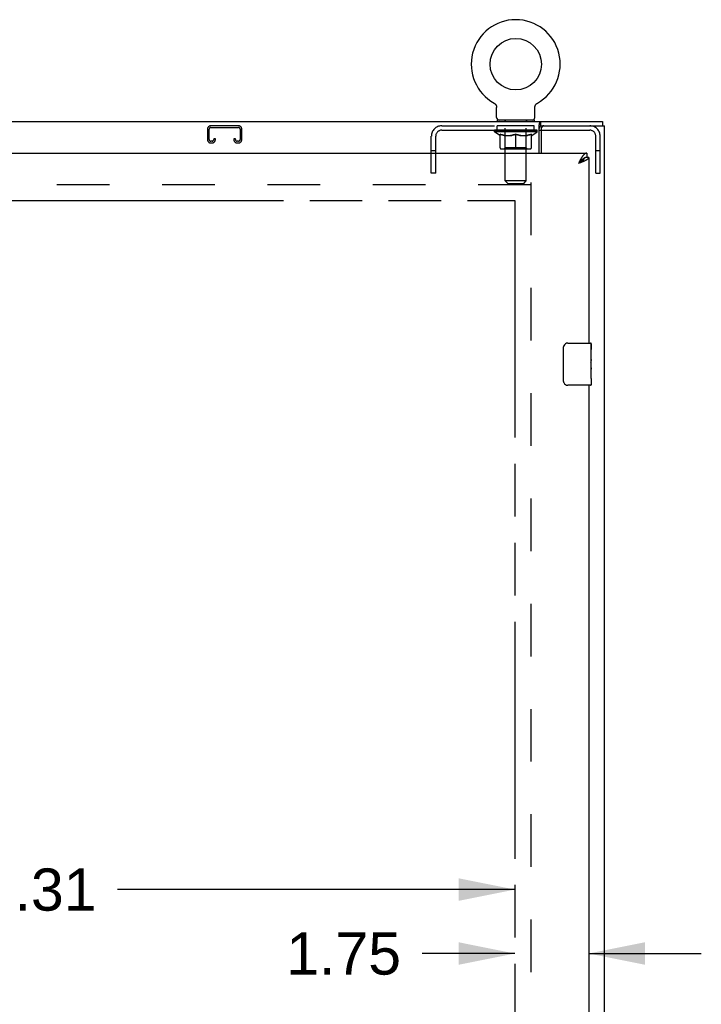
# Model space of a CAD drawing. Header units: inches. Extents: x 0 to 227, y 0 to 147.
# Tile 12 of 21: x 88 to 105, y 88 to 111. Entities that reach past the tile are written whole.
import ezdxf

# ---------------------------------------------------------------- set-up
doc = ezdxf.new("R2010")
doc.units = ezdxf.units.IN
doc.header["$LTSCALE"] = 12.466667
doc.header["$MEASUREMENT"] = 0
doc.linetypes.add('HIDDEN', pattern=[0.2, 0.1, -0.1])
doc.linetypes.add('PHANTOM', pattern=[0.8, 0.45, -0.05, 0.1, -0.05, 0.1, -0.05])
doc.layers.get('0').update_dxf_attribs({"linetype": 'CONTINUOUS'})
for name, color, linetype in [('02___PRT_ALL_AXES', 7, 'CONTINUOUS'), ('AVAILABLE_DOOR_SPACE', 7, 'CONTINUOUS'), ('DEFAULT_2', 8, 'HIDDEN'), ('DIMENSIONS', 7, 'CONTINUOUS')]:
    doc.layers.add(name, color=color, linetype=linetype)
doc.styles.get("Standard").update_dxf_attribs({"font": 'arial.ttf'})
doc.dimstyles.new('DIMSTYLE_1', dxfattribs={"dimtxt": 1, "dimasz": 1.333333, "dimexe": 0.09, "dimexo": 0.07, "dimgap": 0.0375, "dimtad": 0, "dimtih": 1, "dimtoh": 1, "dimzin": 4, "dimdsep": 46, "dimtxsty": 'Standard', "dimblk": '_FILLED', "dimblk1": '_FILLED', "dimblk2": '_FILLED', "dimcen": 0.09, "dimazin": 1, "dimtfac": 1, "dimtdec": 3, "dimtofl": 0, "dimtmove": 0, "dimatfit": 3, "dimldrblk": '_FILLED', "dimfxl": 0, "dimtolj": 1, "dimtzin": 4, "dimarcsym": 0})

# ---------------------------------------------------------------- blocks, each defined once
blk = doc.blocks.new('_FILLED')
at = {"color": 0, "linetype": 'ByBlock'}
blk.add_solid([(0, 0), (-1, 0.2), (-1, -0.2)], dxfattribs=at)
blk = doc.blocks.new('*D6')
at = {"layer": 'DIMENSIONS', "color": 2, "linetype": 'Continuous'}
for p, q in [((100.192, 89.177), (97.997, 89.177)), ((101.942, 89.177), (104.609, 89.177))]:
    blk.add_line(p, q, dxfattribs=at)
at = {"layer": 'DIMENSIONS', "color": 2, "linetype": 'Continuous', "xscale": 1.3333333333, "yscale": 1.3333333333, "zscale": 1.3333333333}
blk.add_blockref('_FILLED', (100.192, 89.177), dxfattribs=at)
at = {"layer": 'DIMENSIONS', "color": 2, "linetype": 'Continuous', "xscale": 1.3333333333, "yscale": 1.3333333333, "zscale": 1.3333333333, "rotation": 180}
blk.add_blockref('_FILLED', (101.942, 89.177), dxfattribs=at)
at = {"layer": 'DIMENSIONS', "color": 2, "linetype": 'Continuous', "insert": (97.497, 89.677), "char_height": 1, "width": 2.71747, "attachment_point": 3, "line_spacing_factor": 0.9}
blk.add_mtext('1.75', dxfattribs=at)
blk = doc.blocks.new('*D7')
at = {"layer": 'DIMENSIONS', "color": 2, "linetype": 'Continuous'}
for p, q in [((76.88, 90.691), (86.289, 90.691)), ((100.192, 90.691), (90.783, 90.691))]:
    blk.add_line(p, q, dxfattribs=at)
at = {"layer": 'DIMENSIONS', "color": 2, "linetype": 'Continuous', "xscale": 1.3333333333, "yscale": 1.3333333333, "zscale": 1.3333333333, "rotation": 180}
blk.add_blockref('_FILLED', (76.88, 90.691), dxfattribs=at)
at = {"layer": 'DIMENSIONS', "color": 2, "linetype": 'Continuous', "xscale": 1.3333333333, "yscale": 1.3333333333, "zscale": 1.3333333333}
blk.add_blockref('_FILLED', (100.192, 90.691), dxfattribs=at)
at = {"layer": 'DIMENSIONS', "color": 2, "linetype": 'Continuous', "insert": (88.536, 91.191), "char_height": 1, "width": 3.49442, "attachment_point": 2, "line_spacing_factor": 0.9}
blk.add_mtext('23.31', dxfattribs=at)

msp = doc.modelspace()

# ---------------------------------------------------------------- linework, layer by layer
at = {"color": 7, "linetype": 'Continuous'}
for p, q in [((99.698, 109.316), (99.698, 109.316)), ((99.698, 109.316), (99.701, 109.314)), ((99.701, 109.314), (99.703, 109.312)), ((99.703, 109.312), (99.705, 109.311)), ((99.705, 109.311), (99.709, 109.308)), ((99.709, 109.308), (99.712, 109.306)), ((99.712, 109.306), (99.716, 109.303)), ((99.716, 109.303), (99.719, 109.3)), ((99.719, 109.3), (99.722, 109.297)), ((99.722, 109.297), (99.726, 109.294)), ((99.726, 109.294), (99.729, 109.291)), ((99.729, 109.291), (99.732, 109.288)), ((99.732, 109.288), (99.734, 109.284)), ((99.734, 109.284), (99.737, 109.281)), ((99.737, 109.281), (99.74, 109.277)), ((99.74, 109.277), (99.742, 109.273)), ((99.742, 109.273), (99.744, 109.269)), ((99.744, 109.269), (99.747, 109.266)), ((99.747, 109.266), (99.749, 109.262)), ((99.749, 109.262), (99.75, 109.258)), ((99.75, 109.258), (99.752, 109.254)), ((99.752, 109.254), (99.754, 109.249)), ((99.754, 109.249), (99.755, 109.245)), ((99.755, 109.245), (99.757, 109.241)), ((99.757, 109.241), (99.758, 109.237)), ((99.759, 109.232), (99.759, 109.228)), ((99.761, 109.21), (99.761, 109.207)), ((99.761, 108.971), (99.761, 109.207)), ((100.665, 109.207), (100.665, 109.21)), ((100.665, 108.971), (100.665, 109.207)), ((100.666, 109.219), (100.667, 109.224)), ((100.668, 109.232), (100.669, 109.237)), ((100.669, 109.237), (100.67, 109.241)), ((100.67, 109.241), (100.671, 109.245)), ((100.671, 109.245), (100.673, 109.249)), ((100.673, 109.249), (100.675, 109.254)), ((100.675, 109.254), (100.676, 109.258)), ((100.676, 109.258), (100.678, 109.262)), ((100.678, 109.262), (100.68, 109.266)), ((100.68, 109.266), (100.682, 109.269)), ((100.682, 109.269), (100.685, 109.273)), ((100.685, 109.273), (100.687, 109.277)), ((100.687, 109.277), (100.69, 109.281)), ((100.69, 109.281), (100.692, 109.284)), ((100.692, 109.284), (100.695, 109.288)), ((100.695, 109.288), (100.698, 109.291)), ((100.698, 109.291), (100.701, 109.294)), ((100.701, 109.294), (100.704, 109.297)), ((100.704, 109.297), (100.708, 109.3)), ((100.707, 109.3), (100.711, 109.303)), ((100.711, 109.303), (100.714, 109.306)), ((100.714, 109.306), (100.718, 109.308)), ((100.718, 109.308), (100.722, 109.311)), ((100.722, 109.311), (100.723, 109.312)), ((100.722, 109.311), (100.723, 109.312)), ((100.723, 109.312), (100.726, 109.314)), ((100.726, 109.314), (100.729, 109.316)), ((100.729, 109.316), (100.729, 109.316)), ((42.369, 108.881), (102.265, 108.881)), ((99.776, 108.911), (99.776, 108.881)), ((100.651, 108.911), (99.776, 108.911)), ((100.651, 108.911), (100.651, 108.881)), ((100.81, 108.777), (100.81, 108.881)), ((102.265, 108.881), (102.265, 108.777)), ((100.765, 108.131), (100.765, 108.784)), ((100.765, 108.673), (100.818, 108.673)), ((101.838, 108.011), (101.836, 108.01)), ((101.9, 108.131), (101.9, 108.027)), ((101.942, 108.027), (101.9, 108.027)), ((101.712, 107.902), (101.696, 107.884)), ((101.704, 107.889), (101.696, 107.884)), ((101.717, 107.897), (101.704, 107.889)), ((101.722, 107.913), (101.712, 107.902)), ((101.725, 107.903), (101.717, 107.897)), ((101.729, 107.92), (101.722, 107.913)), ((101.733, 107.908), (101.725, 107.903)), ((101.735, 107.927), (101.729, 107.92)), ((101.741, 107.913), (101.733, 107.908)), ((101.347, 102.731), (101.347, 103.531)), ((101.447, 103.631), (101.987, 103.631)), ((102.002, 103.616), (102.002, 103.477)), ((102.002, 103.246), (102.002, 103.215)), ((102.002, 103.049), (102.002, 103.016)), ((101.987, 102.631), (101.447, 102.631)), ((102.002, 102.791), (102.002, 102.646))]:
    msp.add_line(p, q, dxfattribs=at)
at = {"color": 3, "linetype": 'Continuous'}
for p, q in [((100.81, 108.777), (102.317, 108.777)), ((100.818, 108.714), (100.818, 108.131)), ((102.317, 48.985), (102.317, 108.777)), ((73.297, 108.131), (101.9, 108.131)), ((101.942, 108.027), (101.942, 103.631)), ((101.714, 107.891), (101.696, 107.884)), ((101.732, 107.898), (101.714, 107.891)), ((101.722, 107.934), (101.716, 107.922)), ((101.729, 107.946), (101.722, 107.934)), ((101.744, 107.902), (101.732, 107.898)), ((101.756, 107.906), (101.744, 107.902)), ((101.767, 107.911), (101.756, 107.906)), ((101.779, 107.915), (101.767, 107.911)), ((101.79, 107.92), (101.779, 107.915)), ((101.801, 107.924), (101.79, 107.92)), ((101.942, 102.631), (101.942, 79.381))]:
    msp.add_line(p, q, dxfattribs=at)
at = {"color": 7, "linetype": 'Continuous'}
for points in [[(99.758, 109.237), (99.759, 109.232), (99.759, 109.228), (99.76, 109.224), (99.761, 109.219), (99.761, 109.215), (99.761, 109.21)], [(99.761, 109.219), (99.761, 109.215), (99.761, 109.21)], [(100.665, 109.207), (100.665, 109.21), (100.666, 109.215), (100.666, 109.219), (100.667, 109.224), (100.667, 109.228), (100.668, 109.232)], [(100.777, 108.82), (100.779, 108.83), (100.78, 108.835), (100.781, 108.84), (100.783, 108.845), (100.784, 108.85), (100.785, 108.855), (100.787, 108.859), (100.789, 108.863), (100.79, 108.866), (100.792, 108.869), (100.794, 108.872), (100.796, 108.875), (100.799, 108.877), (100.801, 108.878), (100.804, 108.879), (100.806, 108.88), (100.808, 108.881), (100.81, 108.881)], [(100.765, 108.784), (100.766, 108.786), (100.767, 108.789), (100.769, 108.792), (100.77, 108.796), (100.772, 108.8), (100.773, 108.805), (100.774, 108.81), (100.775, 108.815), (100.777, 108.82)], [(101.836, 108.01), (101.834, 108.009), (101.831, 108.007), (101.828, 108.005), (101.824, 108.003), (101.821, 108.001), (101.818, 107.999), (101.815, 107.997), (101.811, 107.995), (101.808, 107.992), (101.805, 107.99), (101.801, 107.987), (101.798, 107.985), (101.795, 107.982), (101.791, 107.98), (101.788, 107.977), (101.785, 107.974), (101.782, 107.971), (101.778, 107.969), (101.775, 107.966), (101.772, 107.963), (101.768, 107.96), (101.765, 107.957), (101.762, 107.953), (101.759, 107.95), (101.755, 107.947), (101.752, 107.944), (101.749, 107.94), (101.745, 107.937), (101.742, 107.934), (101.735, 107.927)], [(101.836, 108.01), (101.835, 108.008), (101.835, 108.006), (101.833, 108.003), (101.832, 108), (101.831, 107.998), (101.83, 107.995), (101.828, 107.992), (101.827, 107.99), (101.825, 107.987), (101.823, 107.984), (101.821, 107.982), (101.819, 107.979), (101.817, 107.977), (101.815, 107.974), (101.813, 107.971), (101.81, 107.969), (101.808, 107.966), (101.805, 107.963), (101.802, 107.961), (101.799, 107.958), (101.797, 107.955), (101.794, 107.953), (101.791, 107.95), (101.787, 107.948), (101.784, 107.945), (101.781, 107.942), (101.778, 107.94), (101.774, 107.937), (101.771, 107.934), (101.767, 107.932), (101.763, 107.929), (101.76, 107.926), (101.756, 107.924), (101.752, 107.921), (101.748, 107.919), (101.745, 107.916), (101.741, 107.913)], [(101.9, 108.027), (101.897, 108.027), (101.894, 108.027), (101.89, 108.026), (101.887, 108.026), (101.884, 108.026), (101.881, 108.025), (101.877, 108.024), (101.874, 108.024), (101.871, 108.023), (101.867, 108.022), (101.864, 108.021), (101.861, 108.02), (101.857, 108.019), (101.854, 108.018), (101.851, 108.017), (101.848, 108.015), (101.844, 108.014), (101.841, 108.012), (101.838, 108.011)], [(101.347, 103.531), (101.348, 103.537), (101.348, 103.543), (101.349, 103.549), (101.35, 103.555), (101.352, 103.561), (101.354, 103.567)], [(101.354, 102.695), (101.352, 102.7), (101.35, 102.706), (101.349, 102.712), (101.348, 102.718), (101.348, 102.724), (101.347, 102.731)]]:
    msp.add_lwpolyline(points, dxfattribs=at)
at = {"color": 3, "linetype": 'Continuous'}
for points in [[(100.765, 108.721), (100.767, 108.721), (100.769, 108.722), (100.771, 108.723), (100.773, 108.724), (100.775, 108.725), (100.777, 108.727), (100.779, 108.729), (100.781, 108.731), (100.783, 108.733), (100.784, 108.735), (100.786, 108.738), (100.787, 108.74), (100.788, 108.743), (100.79, 108.746), (100.791, 108.749), (100.792, 108.752)], [(100.792, 108.752), (100.794, 108.758), (100.795, 108.761), (100.797, 108.763), (100.798, 108.766), (100.799, 108.768), (100.8, 108.77), (100.802, 108.772), (100.803, 108.774), (100.805, 108.775), (100.806, 108.776), (100.808, 108.776), (100.809, 108.777), (100.81, 108.777)], [(101.778, 108.03), (101.775, 108.025), (101.772, 108.02), (101.768, 108.015), (101.765, 108.009), (101.762, 108.004), (101.759, 107.998), (101.755, 107.993), (101.752, 107.987), (101.749, 107.981), (101.745, 107.976), (101.742, 107.97), (101.739, 107.964), (101.735, 107.958), (101.729, 107.946)], [(101.9, 108.131), (101.897, 108.131), (101.894, 108.13), (101.89, 108.13), (101.887, 108.129), (101.884, 108.129), (101.881, 108.128), (101.877, 108.127), (101.874, 108.126), (101.871, 108.124), (101.867, 108.123), (101.864, 108.121), (101.861, 108.119), (101.857, 108.117), (101.854, 108.115), (101.851, 108.113), (101.848, 108.111), (101.844, 108.108), (101.841, 108.106), (101.838, 108.103), (101.834, 108.1), (101.831, 108.097), (101.828, 108.093), (101.824, 108.09), (101.821, 108.087), (101.818, 108.083), (101.815, 108.079), (101.811, 108.075), (101.808, 108.071), (101.805, 108.067), (101.801, 108.063), (101.798, 108.059), (101.795, 108.054), (101.791, 108.049), (101.788, 108.045), (101.785, 108.04), (101.782, 108.035), (101.778, 108.03)], [(101.942, 108.027), (101.942, 108.024), (101.942, 108.022), (101.942, 108.02), (101.941, 108.018), (101.94, 108.016), (101.94, 108.013), (101.939, 108.011), (101.938, 108.009), (101.936, 108.007), (101.935, 108.004), (101.933, 108.002), (101.932, 108), (101.93, 107.998), (101.928, 107.996), (101.926, 107.993), (101.924, 107.991), (101.921, 107.989), (101.919, 107.987), (101.916, 107.984), (101.913, 107.982), (101.91, 107.98), (101.907, 107.978), (101.904, 107.976), (101.901, 107.973), (101.897, 107.971), (101.894, 107.969), (101.89, 107.967), (101.886, 107.964), (101.883, 107.962), (101.878, 107.96), (101.874, 107.958), (101.87, 107.955), (101.866, 107.953), (101.861, 107.951), (101.857, 107.949), (101.852, 107.947), (101.848, 107.944), (101.843, 107.942)], [(101.716, 107.922), (101.712, 107.915), (101.696, 107.884)], [(101.843, 107.942), (101.838, 107.94), (101.833, 107.938), (101.828, 107.935), (101.823, 107.933), (101.817, 107.931), (101.812, 107.929), (101.807, 107.927), (101.801, 107.924)]]:
    msp.add_lwpolyline(points, dxfattribs=at)
at = {"color": 7, "linetype": 'Continuous'}
msp.add_circle((100.213, 110.235), 0.609, dxfattribs=at)
for centre, radius, start, end in [((100.213, 110.235), 1.054, 299.1042, 240.8958), ((99.821, 108.971), 0.06, 180, 270), ((100.605, 108.971), 0.06, 270, 360), ((101.447, 103.531), 0.1, 90, 158.7946), ((101.987, 103.616), 0.015, 0, 90), ((101.447, 102.731), 0.1, 201.1999, 270), ((101.987, 102.646), 0.015, 270, 360)]:
    msp.add_arc(centre, radius, start, end, dxfattribs=at)
at = {"color": 3, "linetype": 'Continuous'}
msp.add_arc((100.88, 108.714), 0.0625, 90, 180, dxfattribs=at)
at = {"layer": '02___PRT_ALL_AXES', "color": 8, "linetype": 'HIDDEN'}
for p, q in [((99.776, 108.673), (99.776, 108.777)), ((100.651, 108.777), (99.776, 108.777)), ((100.651, 108.673), (99.776, 108.673)), ((100.651, 108.673), (100.651, 108.777))]:
    msp.add_line(p, q, dxfattribs=at)
at = {"layer": '02___PRT_ALL_AXES', "color": 7, "linetype": 'Continuous'}
for p, q in [((102.002, 103.052), (102.002, 103.616)), ((101.995, 103.477), (101.995, 103.246)), ((102.002, 103.477), (101.995, 103.477)), ((102.002, 103.309), (101.995, 103.309)), ((102.002, 103.246), (101.995, 103.246)), ((102.002, 103.21), (101.996, 103.21)), ((102.001, 103.076), (101.999, 103.098)), ((102.001, 103.078), (102.002, 103.078)), ((102.002, 103.016), (101.995, 103.016)), ((101.995, 103.016), (101.995, 102.879)), ((101.997, 102.848), (102.002, 102.848)), ((102.002, 102.792), (102.002, 103.049)), ((102.002, 102.791), (102.002, 102.646))]:
    msp.add_line(p, q, dxfattribs=at)
for points in [[(101.999, 103.098), (101.998, 103.11), (101.997, 103.122), (101.996, 103.135), (101.996, 103.147), (101.996, 103.16), (101.995, 103.173), (101.996, 103.186), (101.996, 103.198), (101.996, 103.211), (101.997, 103.223), (101.998, 103.235)], [(102.002, 103.049), (102.002, 103.057), (102.002, 103.066), (102.001, 103.076)], [(101.997, 102.843), (101.996, 102.852), (101.996, 102.861), (101.996, 102.87), (101.995, 102.879)], [(102, 102.818), (101.999, 102.826), (101.998, 102.834), (101.997, 102.843)], [(102.002, 102.791), (102.002, 102.795), (102.002, 102.8), (102.001, 102.805), (102, 102.818)]]:
    msp.add_lwpolyline(points, dxfattribs=at)
msp.add_ellipse((101.739, 103.215), major_axis=(0.263, 0), ratio=0.432808, start_param=0, end_param=0.179988, dxfattribs=at)
at = {"layer": 'AVAILABLE_DOOR_SPACE', "color": 4, "linetype": 'PHANTOM'}
for p, q in [((86.099, 107.005), (89.099, 107.005)), ((89.099, 107.005), (89.099, 107.006)), ((89.099, 107.006), (100.192, 107.006)), ((100.192, 107.006), (100.192, 50.756))]:
    msp.add_line(p, q, dxfattribs=at)
at = {"layer": 'DEFAULT_2', "color": 8, "linetype": 'HIDDEN'}
for p, q in [((99.698, 109.316), (99.698, 109.316)), ((99.703, 109.312), (99.705, 109.311)), ((100.729, 109.316), (100.729, 109.316)), ((99.963, 108.911), (99.963, 108.881)), ((99.964, 107.471), (99.964, 108.881)), ((100.462, 107.471), (100.462, 108.881)), ((100.463, 108.911), (100.463, 108.881)), ((92.911, 108.697), (92.911, 108.45)), ((92.951, 108.45), (92.951, 108.697)), ((93.644, 108.777), (92.991, 108.777)), ((92.991, 108.737), (93.644, 108.737)), ((93.684, 108.697), (93.684, 108.45)), ((93.724, 108.45), (93.724, 108.697)), ((98.46, 108.777), (100.81, 108.777)), ((98.46, 108.673), (100.765, 108.673)), ((99.707, 108.635), (99.707, 108.673)), ((99.715, 108.667), (99.715, 108.673)), ((99.722, 108.665), (99.722, 108.667)), ((99.722, 108.665), (100.705, 108.665)), ((99.729, 108.665), (99.729, 108.667)), ((99.73, 108.665), (99.73, 108.667)), ((99.738, 108.667), (99.738, 108.673)), ((99.751, 108.665), (99.751, 108.667)), ((99.752, 108.665), (99.752, 108.667)), ((99.775, 108.667), (99.775, 108.673)), ((99.787, 108.665), (99.787, 108.667)), ((99.789, 108.665), (99.789, 108.667)), ((99.952, 108.667), (99.791, 108.667)), ((99.826, 108.667), (99.826, 108.673)), ((99.827, 108.665), (99.827, 108.667)), ((99.827, 108.665), (99.827, 108.667)), ((99.83, 108.665), (99.83, 108.667)), ((99.835, 108.665), (99.835, 108.667)), ((99.835, 108.665), (99.835, 108.667)), ((99.838, 108.665), (99.838, 108.667)), ((99.841, 108.665), (99.841, 108.668)), ((99.844, 108.665), (99.844, 108.667)), ((99.856, 108.665), (99.856, 108.667)), ((99.87, 108.665), (99.87, 108.667)), ((99.871, 108.665), (99.871, 108.669)), ((99.887, 108.665), (99.887, 108.667)), ((99.888, 108.667), (99.888, 108.673)), ((99.896, 108.665), (99.896, 108.667)), ((99.899, 108.665), (99.899, 108.667)), ((99.906, 108.665), (99.906, 108.667)), ((99.915, 108.665), (99.915, 108.671)), ((99.928, 108.665), (99.928, 108.667)), ((99.93, 108.665), (99.93, 108.667)), ((99.952, 108.665), (99.952, 108.667)), ((100.006, 108.667), (99.956, 108.667)), ((99.96, 108.667), (99.96, 108.673)), ((99.966, 108.665), (99.966, 108.667)), ((99.969, 108.665), (99.969, 108.667)), ((99.974, 108.665), (99.974, 108.671)), ((99.978, 108.665), (99.978, 108.667)), ((99.986, 108.665), (99.986, 108.667)), ((100.006, 108.665), (100.006, 108.667)), ((100.065, 108.667), (100.018, 108.667)), ((100.034, 108.665), (100.034, 108.667)), ((100.04, 108.667), (100.04, 108.673)), ((100.043, 108.665), (100.043, 108.667)), ((100.045, 108.665), (100.045, 108.672)), ((100.047, 108.665), (100.047, 108.667)), ((100.053, 108.665), (100.053, 108.667)), ((100.065, 108.665), (100.065, 108.667)), ((100.13, 108.667), (100.086, 108.667)), ((100.097, 108.665), (100.097, 108.667)), ((100.122, 108.667), (100.184, 108.671)), ((100.125, 108.667), (100.125, 108.673)), ((100.126, 108.673), (100.125, 108.673)), ((100.126, 108.667), (100.126, 108.673)), ((100.126, 108.665), (100.126, 108.667)), ((100.129, 108.665), (100.129, 108.668)), ((100.13, 108.665), (100.13, 108.667)), ((100.13, 108.665), (100.13, 108.667)), ((100.158, 108.667), (100.21, 108.667)), ((100.163, 108.665), (100.163, 108.667)), ((100.167, 108.667), (100.167, 108.67)), ((100.184, 108.667), (100.184, 108.671)), ((100.197, 108.665), (100.197, 108.667)), ((100.211, 108.667), (100.211, 108.667)), ((100.211, 108.665), (100.211, 108.667)), ((100.211, 108.665), (100.211, 108.667)), ((100.213, 108.667), (100.213, 108.673)), ((100.213, 108.673), (100.305, 108.667)), ((100.215, 108.665), (100.215, 108.667)), ((100.215, 108.667), (100.216, 108.667)), ((100.216, 108.665), (100.216, 108.667)), ((100.23, 108.665), (100.23, 108.667)), ((100.23, 108.667), (100.269, 108.667)), ((100.264, 108.665), (100.264, 108.667)), ((100.297, 108.665), (100.297, 108.667)), ((100.297, 108.665), (100.297, 108.667)), ((100.297, 108.667), (100.34, 108.667)), ((100.298, 108.665), (100.298, 108.668)), ((100.301, 108.667), (100.301, 108.673)), ((100.301, 108.667), (100.301, 108.673)), ((100.301, 108.673), (100.301, 108.673)), ((100.301, 108.665), (100.301, 108.667)), ((100.33, 108.665), (100.33, 108.667)), ((100.361, 108.665), (100.361, 108.667)), ((100.361, 108.667), (100.409, 108.667)), ((100.373, 108.665), (100.373, 108.667)), ((100.379, 108.665), (100.379, 108.667)), ((100.382, 108.665), (100.382, 108.672)), ((100.384, 108.665), (100.384, 108.667)), ((100.386, 108.667), (100.386, 108.673)), ((100.392, 108.665), (100.392, 108.667)), ((100.421, 108.665), (100.421, 108.667)), ((100.421, 108.667), (100.471, 108.667)), ((100.44, 108.665), (100.44, 108.667)), ((100.449, 108.665), (100.449, 108.667)), ((100.452, 108.665), (100.452, 108.671)), ((100.457, 108.665), (100.457, 108.667)), ((100.461, 108.665), (100.461, 108.667)), ((100.466, 108.667), (100.466, 108.673)), ((100.475, 108.665), (100.475, 108.667)), ((100.475, 108.667), (100.636, 108.667)), ((100.496, 108.665), (100.496, 108.667)), ((100.499, 108.665), (100.499, 108.667)), ((100.511, 108.665), (100.511, 108.671)), ((100.52, 108.665), (100.52, 108.667)), ((100.528, 108.665), (100.528, 108.667)), ((100.531, 108.665), (100.531, 108.667)), ((100.539, 108.667), (100.539, 108.673)), ((100.54, 108.665), (100.54, 108.667)), ((100.556, 108.665), (100.556, 108.669)), ((100.557, 108.665), (100.557, 108.667)), ((100.571, 108.665), (100.571, 108.667)), ((100.582, 108.665), (100.582, 108.667)), ((100.586, 108.665), (100.586, 108.668)), ((100.589, 108.665), (100.589, 108.667)), ((100.591, 108.665), (100.591, 108.667)), ((100.591, 108.665), (100.591, 108.667)), ((100.597, 108.665), (100.597, 108.667)), ((100.599, 108.665), (100.599, 108.667)), ((100.6, 108.665), (100.6, 108.667)), ((100.601, 108.667), (100.601, 108.673)), ((100.638, 108.665), (100.638, 108.667)), ((100.64, 108.665), (100.64, 108.667)), ((100.652, 108.667), (100.652, 108.673)), ((100.675, 108.665), (100.675, 108.667)), ((100.676, 108.665), (100.676, 108.667)), ((100.689, 108.667), (100.689, 108.673)), ((100.697, 108.665), (100.697, 108.667)), ((100.698, 108.665), (100.698, 108.667)), ((100.705, 108.665), (100.705, 108.667)), ((100.712, 108.667), (100.712, 108.673)), ((100.72, 108.635), (100.72, 108.673)), ((100.818, 108.673), (101.967, 108.673)), ((93.059, 108.464), (93.059, 108.45)), ((93.099, 108.464), (93.059, 108.464)), ((93.099, 108.45), (93.099, 108.464)), ((93.536, 108.464), (93.536, 108.45)), ((93.576, 108.464), (93.536, 108.464)), ((93.576, 108.45), (93.576, 108.464)), ((98.213, 107.652), (98.213, 108.53)), ((98.317, 107.652), (98.317, 108.53)), ((100.72, 108.635), (99.707, 108.635)), ((99.834, 108.546), (99.707, 108.635)), ((99.834, 108.546), (99.843, 108.546)), ((99.843, 108.256), (99.843, 108.581)), ((99.957, 108.546), (100.1, 108.546)), ((99.963, 108.258), (99.963, 108.633)), ((100.213, 108.226), (100.213, 108.581)), ((100.326, 108.546), (100.47, 108.546)), ((100.463, 108.258), (100.463, 108.633)), ((100.584, 108.256), (100.584, 108.581)), ((100.584, 108.546), (100.592, 108.546)), ((100.592, 108.546), (100.72, 108.635)), ((102.109, 107.652), (102.109, 108.53)), ((102.213, 107.652), (102.213, 108.53)), ((93.019, 108.41), (92.991, 108.41)), ((92.991, 108.37), (93.019, 108.37)), ((93.644, 108.41), (93.616, 108.41)), ((93.616, 108.37), (93.644, 108.37)), ((98.317, 108.182), (98.213, 108.182)), ((100.554, 108.226), (99.872, 108.226)), ((99.963, 108.258), (99.932, 108.226)), ((100.463, 108.258), (99.963, 108.258)), ((100.463, 108.258), (100.495, 108.226)), ((102.213, 108.182), (102.109, 108.182)), ((98.317, 107.652), (98.213, 107.652)), ((102.109, 107.652), (102.213, 107.652)), ((100.567, 107.381), (73.963, 107.381)), ((100.462, 107.471), (99.964, 107.471)), ((100.024, 107.411), (99.964, 107.471)), ((100.024, 107.411), (100.402, 107.411)), ((100.402, 107.411), (100.462, 107.471)), ((100.567, 107.433), (100.567, 50.329))]:
    msp.add_line(p, q, dxfattribs=at)
for points in [[(99.963, 108.546), (99.943, 108.55), (99.923, 108.554), (99.903, 108.56), (99.883, 108.566), (99.863, 108.573), (99.843, 108.581)], [(99.843, 108.58), (99.862, 108.573), (99.882, 108.566), (99.901, 108.56), (99.919, 108.554), (99.938, 108.55), (99.957, 108.546)], [(100.213, 108.581), (100.193, 108.573), (100.172, 108.566), (100.152, 108.56), (100.132, 108.554), (100.112, 108.55), (100.093, 108.546)], [(100.1, 108.546), (100.119, 108.55), (100.138, 108.554), (100.156, 108.56), (100.175, 108.566), (100.194, 108.572), (100.213, 108.58)], [(100.334, 108.546), (100.314, 108.55), (100.294, 108.554), (100.274, 108.56), (100.254, 108.566), (100.234, 108.573), (100.213, 108.581)], [(100.213, 108.58), (100.233, 108.572), (100.252, 108.565), (100.271, 108.56), (100.289, 108.554), (100.308, 108.55), (100.326, 108.546)], [(100.584, 108.581), (100.563, 108.573), (100.543, 108.566), (100.523, 108.56), (100.503, 108.554), (100.484, 108.55), (100.464, 108.546)], [(100.47, 108.546), (100.489, 108.55), (100.508, 108.554), (100.526, 108.56), (100.545, 108.566), (100.564, 108.573), (100.584, 108.58)]]:
    msp.add_lwpolyline(points, dxfattribs=at)
for centre, radius, start, end in [((99.934, 108.881), 0.03, 0, 90), ((100.492, 108.881), 0.03, 90, 180), ((92.991, 108.697), 0.08, 90, 180), ((92.991, 108.697), 0.04, 90, 180), ((93.644, 108.697), 0.08, 0, 90), ((93.644, 108.697), 0.04, 0, 90), ((98.46, 108.53), 0.246, 90, 180), ((98.46, 108.53), 0.142, 90, 180), ((99.932, 108.633), 0.0318, 0, 90), ((100.495, 108.633), 0.0318, 90, 180), ((101.967, 108.53), 0.246, 0, 90), ((101.967, 108.53), 0.142, 0, 90), ((92.991, 108.45), 0.08, 180, 270), ((92.991, 108.45), 0.04, 180, 270), ((93.019, 108.45), 0.08, 270, 360), ((93.019, 108.45), 0.04, 270, 360), ((93.616, 108.45), 0.08, 180, 270), ((93.616, 108.45), 0.04, 180, 270), ((93.644, 108.45), 0.08, 270, 360), ((93.644, 108.45), 0.04, 270, 360), ((99.872, 108.256), 0.0296, 180, 270), ((100.554, 108.256), 0.0296, 270, 360)]:
    msp.add_arc(centre, radius, start, end, dxfattribs=at)
for centre, major_axis, ratio, start_param, end_param in [((100.213, 108.673), (0.506, 0.005), 0.05963, 2.96643, 3.140963), ((99.691, 108.663), (0.158, 0), 0.060556, 0.430652, 1.470503), ((100.213, 108.673), (0.506, 0), 0.060556, 3.141593, 3.316126), ((99.691, 108.658), (0.158, 0.002), 0.05963, 1.376596, 1.469874), ((100.213, 108.673), (0.506, 0.011), 0.05688, 2.791345, 2.965878), ((99.672, 108.663), (0.158, 0.002), 0.05963, 0.25549, 1.295341), ((99.727, 108.663), (0.158, -0.002), 0.05963, 0.605815, 1.645666), ((100.213, 108.673), (0.506, -0.005), 0.05963, -2.96643, -2.791898), ((99.727, 108.658), (0.158, 0), 0.060556, 1.551758, 1.645036), ((99.672, 108.658), (0.158, 0.003), 0.05688, 1.20151, 1.294789), ((99.728, 108.66), (0.131, 0.001), 0.05963, 1.065228, 1.614276), ((99.712, 108.66), (0.131, 0.003), 0.05688, 0.890143, 1.43919), ((99.758, 108.66), (0.131, 0), 0.060556, 1.240391, 1.789438), ((100.213, 108.673), (0.506, 0.015), 0.052395, 2.616403, 2.790936), ((99.669, 108.663), (0.158, 0.003), 0.05688, 0.080405, 1.120256), ((99.777, 108.663), (0.158, -0.003), 0.05688, 0.7809, 1.820751), ((100.213, 108.673), (0.506, -0.011), 0.05688, -2.791345, -2.616812), ((99.777, 108.658), (0.158, -0.002), 0.05963, 1.72692, 1.820198), ((99.669, 108.658), (0.158, 0.005), 0.052395, 1.026568, 1.119847), ((99.711, 108.66), (0.131, 0.004), 0.052395, 0.715201, 1.264248), ((99.802, 108.66), (0.131, -0.001), 0.05963, 1.415553, 1.9646), ((100.213, 108.673), (0.506, 0.02), 0.046319, 2.441654, 2.616187), ((99.84, 108.663), (0.158, -0.005), 0.052395, 0.955842, 1.995693), ((100.213, 108.673), (0.506, -0.015), 0.052395, -2.616403, -2.44187), ((99.682, 108.663), (0.158, 0.005), 0.052395, -0.094537, 0.945314), ((99.84, 108.658), (0.158, -0.003), 0.05688, 1.902006, 1.995284), ((99.682, 108.658), (0.158, 0.006), 0.046319, 0.851819, 0.945098), ((99.726, 108.66), (0.131, 0.005), 0.046319, 0.540452, 1.089499), ((99.859, 108.66), (0.131, -0.003), 0.05688, 1.590638, 2.139686), ((100.213, 108.673), (0.506, 0.024), 0.038841, 2.267123, 2.441656), ((99.915, 108.663), (0.158, -0.006), 0.046319, 1.130591, 2.170442), ((99.712, 108.663), (0.158, 0.006), 0.046319, -0.269286, 0.770565), ((100.213, 108.673), (0.506, -0.02), 0.046319, -2.441654, -2.267121), ((99.915, 108.658), (0.158, -0.005), 0.052395, 2.076947, 2.170226), ((99.712, 108.658), (0.158, 0.007), 0.038841, 0.677289, 0.770567), ((99.755, 108.66), (0.131, 0.006), 0.038841, 0.365921, 0.914969), ((99.927, 108.66), (0.131, -0.004), 0.052395, 1.76558, 2.314627), ((100.213, 108.673), (0.506, 0.027), 0.030195, 2.09281, 2.267343), ((99.998, 108.663), (0.158, -0.007), 0.038841, 1.305122, 2.344973), ((99.757, 108.663), (0.158, 0.007), 0.038841, -0.443817, 0.596034), ((100.213, 108.673), (0.506, -0.024), 0.038841, -2.267123, -2.092591), ((99.998, 108.658), (0.158, -0.006), 0.046319, 2.251696, 2.344975), ((99.757, 108.658), (0.158, 0.008), 0.030195, 0.502975, 0.596254), ((99.799, 108.66), (0.131, 0.007), 0.030195, 0.191608, 0.740655), ((100.003, 108.66), (0.131, -0.005), 0.046319, 1.940329, 2.489376), ((99.816, 108.663), (0.158, 0.008), 0.030195, -0.61813, 0.421721), ((100.213, 108.673), (0.506, 0.029), 0.020645, 1.918687, 2.09322), ((100.089, 108.663), (0.158, -0.008), 0.030195, 1.479435, 2.519286), ((100.213, 108.673), (0.506, -0.027), 0.030195, -2.09281, -1.918277), ((100.089, 108.658), (0.158, -0.007), 0.038841, 2.426227, 2.519505), ((99.816, 108.658), (0.158, 0.009), 0.020645, 0.328852, 0.422131), ((99.855, 108.66), (0.131, 0.007), 0.020645, 0.017485, 0.566532), ((100.086, 108.66), (0.131, -0.006), 0.038841, 2.11486, 2.663907), ((99.887, 108.663), (0.158, 0.009), 0.020645, -0.792253, 0.247598), ((100.213, 108.673), (0.506, 0.03), 0.010478, 1.744704, 1.919237), ((100.183, 108.663), (0.158, -0.009), 0.020645, 1.653558, 2.693409), ((100.213, 108.673), (0.506, -0.029), 0.020645, -1.918687, -1.744154), ((100.183, 108.658), (0.158, -0.008), 0.030195, 2.60054, 2.693819), ((99.887, 108.658), (0.158, 0.009), 0.010478, 0.154869, 0.248148), ((99.922, 108.66), (0.131, 0.008), 0.010478, 6.126688, 6.675735), ((100.173, 108.66), (0.131, -0.007), 0.030195, 2.289173, 2.83822), ((99.967, 108.663), (0.158, 0.009), 0.010478, -0.966236, -0.000846), ((100.278, 108.663), (0.158, -0.009), 0.010478, 1.827541, 2.867392), ((100.213, 108.673), (0.506, -0.03), 0.010478, -1.744704, -1.570171), ((100.278, 108.658), (0.158, -0.009), 0.020645, 2.774664, 2.867942), ((100.26, 108.66), (0.131, -0.007), 0.020645, 2.463296, 3.012344), ((100.149, 108.663), (0.158, 0.009), 0.010478, 0.274201, 1.314052), ((100.08, 108.66), (0.131, 0.008), 0.010478, -0.000298, 0.504314), ((100.056, 108.658), (0.158, 0.009), 0.010478, 0.192946, 0.399283), ((100.213, 108.673), (0.506, 0.03), 0.010478, -1.578586, -1.396888), ((100.371, 108.658), (0.158, -0.009), 0.010478, 2.948646, 3.041925), ((100.347, 108.66), (0.131, -0.008), 0.010478, 2.637279, 3.142076), ((100.244, 108.663), (0.158, 0.009), 0.020645, 0.448184, 1.488034), ((100.166, 108.66), (0.131, 0.007), 0.020645, 0.129249, 0.678296), ((100.149, 108.658), (0.158, 0.009), 0.020645, 0.273651, 0.366929), ((100.459, 108.663), (0.158, -0.009), 0.010478, -3.140747, -2.175357), ((100.213, 108.673), (0.506, 0.029), 0.020645, -1.397439, -1.222906), ((100.213, 108.673), (0.506, -0.03), 0.010478, 1.222355, 1.396888), ((100.338, 108.663), (0.158, 0.008), 0.030195, 0.622307, 1.662158), ((100.254, 108.66), (0.131, 0.007), 0.030195, 0.303372, 0.852419), ((100.505, 108.66), (0.131, -0.008), 0.010478, 2.749043, 3.29809), ((100.54, 108.663), (0.158, -0.009), 0.020645, 2.893995, 3.933846), ((100.244, 108.658), (0.158, 0.008), 0.030195, 0.447774, 0.541052), ((100.54, 108.658), (0.158, -0.009), 0.010478, 2.893445, 2.986723), ((100.213, 108.673), (0.506, 0.027), 0.030195, -1.223315, -1.048783), ((100.213, 108.673), (0.506, -0.029), 0.020645, 1.048373, 1.222906), ((100.428, 108.663), (0.158, 0.007), 0.038841, 0.79662, 1.836471), ((100.341, 108.66), (0.131, 0.006), 0.038841, 0.477686, 1.026733), ((100.572, 108.66), (0.131, -0.007), 0.020645, 2.57506, 3.124108), ((100.611, 108.663), (0.158, -0.008), 0.030195, 2.719872, 3.759723), ((100.512, 108.663), (0.158, 0.006), 0.046319, 0.971151, 2.011002), ((100.338, 108.658), (0.158, 0.007), 0.038841, 0.622087, 0.715366), ((100.611, 108.658), (0.158, -0.009), 0.020645, 2.719462, 2.812741), ((100.213, 108.673), (0.506, 0.024), 0.038841, -1.049002, -0.874469), ((100.213, 108.673), (0.506, -0.027), 0.030195, 0.87425, 1.048783), ((100.423, 108.66), (0.131, 0.005), 0.046319, 0.652216, 1.201263), ((100.587, 108.663), (0.158, 0.005), 0.052395, 1.1459, 2.185751), ((100.628, 108.66), (0.131, -0.007), 0.030195, 2.400937, 2.949985), ((100.67, 108.663), (0.158, -0.007), 0.038841, 2.545558, 3.585409), ((100.5, 108.66), (0.131, 0.004), 0.052395, 0.826965, 1.376012), ((100.428, 108.658), (0.158, 0.006), 0.046319, 0.796618, 0.889896), ((100.67, 108.658), (0.158, -0.008), 0.030195, 2.545339, 2.638617), ((100.65, 108.663), (0.158, 0.003), 0.05688, 1.320842, 2.360692), ((100.213, 108.673), (0.506, 0.02), 0.046319, -0.874471, -0.699939), ((100.213, 108.673), (0.506, -0.024), 0.038841, 0.699936, 0.874469), ((100.715, 108.663), (0.158, -0.006), 0.046319, 2.371028, 3.410879), ((100.671, 108.66), (0.131, -0.006), 0.038841, 2.226624, 2.775671), ((100.7, 108.663), (0.158, 0.002), 0.05963, 1.495927, 2.535778), ((100.567, 108.66), (0.131, 0.003), 0.05688, 1.001907, 1.550954), ((100.744, 108.663), (0.158, -0.005), 0.052395, 2.196279, 3.23613), ((100.701, 108.66), (0.131, -0.005), 0.046319, 2.052093, 2.601141), ((100.512, 108.658), (0.158, 0.005), 0.052395, 0.971367, 1.064645), ((100.735, 108.663), (0.158, 0), 0.060556, 1.671089, 2.71094), ((100.715, 108.658), (0.158, -0.007), 0.038841, 2.371026, 2.464304), ((100.758, 108.663), (0.158, -0.003), 0.05688, 2.021337, 3.061188), ((100.213, 108.673), (0.506, 0.015), 0.052395, -0.699723, -0.52519), ((100.213, 108.673), (0.506, -0.02), 0.046319, 0.525406, 0.699939), ((100.755, 108.663), (0.158, -0.002), 0.05963, 1.846251, 2.886102), ((100.624, 108.66), (0.131, 0.001), 0.05963, 1.176993, 1.72604), ((100.715, 108.66), (0.131, -0.004), 0.052395, 1.877344, 2.426392), ((100.669, 108.66), (0.131, 0), 0.060556, 1.352155, 1.901202), ((100.715, 108.66), (0.131, -0.003), 0.05688, 1.702402, 2.25145), ((100.699, 108.66), (0.131, -0.001), 0.05963, 1.527317, 2.076364), ((100.587, 108.658), (0.158, 0.003), 0.05688, 1.146309, 1.239587), ((100.744, 108.658), (0.158, -0.006), 0.046319, 2.196495, 2.289773), ((100.213, 108.673), (0.506, 0.011), 0.05688, -0.524781, -0.350248), ((100.213, 108.673), (0.506, -0.015), 0.052395, 0.350657, 0.52519), ((100.65, 108.658), (0.158, 0.002), 0.05963, 1.321394, 1.414673), ((100.758, 108.658), (0.158, -0.005), 0.052395, 2.021746, 2.115024), ((100.213, 108.673), (0.506, 0.005), 0.05963, -0.349695, -0.175162), ((100.213, 108.673), (0.506, -0.011), 0.05688, 0.175715, 0.350248), ((100.7, 108.658), (0.158, 0), 0.060556, 1.496556, 1.589835), ((100.755, 108.658), (0.158, -0.003), 0.05688, 1.846804, 1.940083), ((100.735, 108.658), (0.158, -0.002), 0.05963, 1.671719, 1.764997), ((100.213, 108.673), (0.506, 0), 0.060556, -0.174533, 0), ((100.213, 108.673), (0.506, -0.005), 0.05963, 0.000629, 0.175162)]:
    msp.add_ellipse(centre, major_axis=major_axis, ratio=ratio, start_param=start_param, end_param=end_param, dxfattribs=at)

# ---------------------------------------------------------------- dimensions: what is measured, and where the dimension line sits
at = {"layer": 'DIMENSIONS', "color": 2, "linetype": 'Continuous'}
dim = msp.add_linear_dim(base=(76.88, 90.691), p1=(100.192, 107.006), p2=(76.88, 107.006), angle=180, dimstyle='DIMSTYLE_1', dxfattribs=at)
dim.commit()
dim.dimension.update_dxf_attribs({"geometry": '*D7', "text_midpoint": (88.426, 90.685), "dimtype": 160})
dim = msp.add_linear_dim(base=(101.942, 89.177), p1=(100.192, 107.006), p2=(101.942, 101.423), dimstyle='DIMSTYLE_1', dxfattribs=at)
dim.commit()
dim.dimension.update_dxf_attribs({"geometry": '*D6', "text_midpoint": (96.185, 89.171), "dimtype": 160})

doc.saveas('drawing.dxf')
